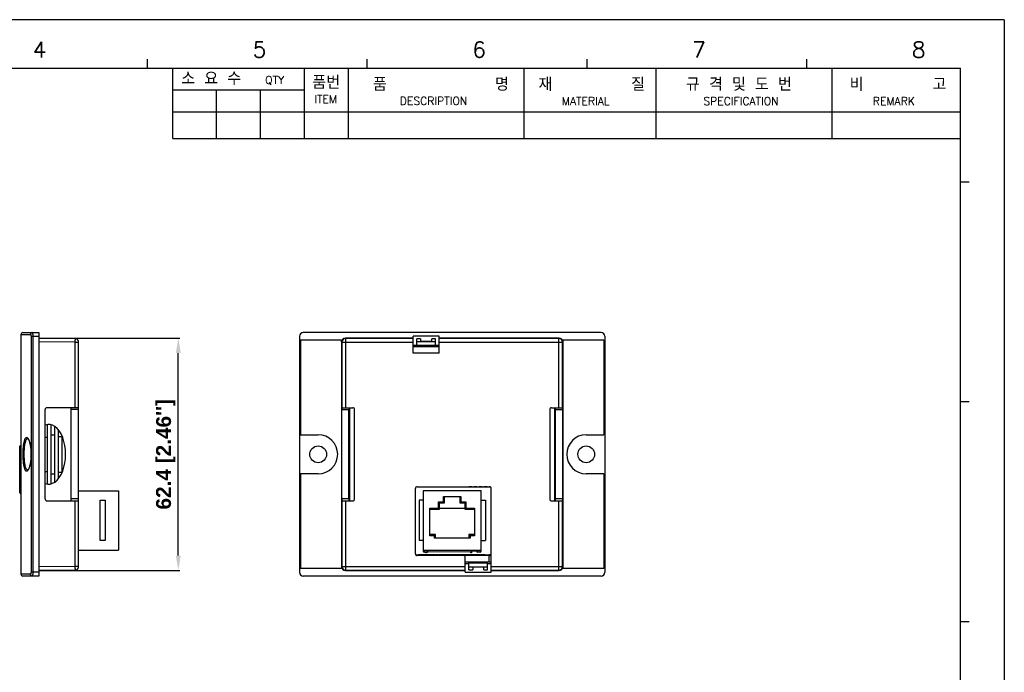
# Model space of a CAD drawing. Header units: inches. Extents: x 749 to 1245, y 24 to 374.
# Tile 145 of 145: x 981 to 1245, y 199 to 374. Entities that reach past the tile are written whole.
import ezdxf

# ---------------------------------------------------------------- set-up
doc = ezdxf.new("R2010")
doc.units = ezdxf.units.IN
doc.header["$LTSCALE"] = 5
doc.header["$MEASUREMENT"] = 0
doc.header["$PDMODE"] = 3
doc.header["$PDSIZE"] = 0.3125
doc.layers.get('0').update_dxf_attribs({"linetype": 'CONTINUOUS'})
doc.layers.get('Defpoints').update_dxf_attribs({"linetype": 'CONTINUOUS'})
doc.layers.add('AM_0', color=7, linetype='CONTINUOUS', lineweight=30)
doc.layers.add('AM_5_Dimension', color=6, linetype='CONTINUOUS', lineweight=15)
doc.styles.add('AR', font='arialbd.ttf')
doc.styles.add('WHGTXT', font='simplex', dxfattribs={"bigfont": 'whgtxt'})
doc.dimstyles.new("B's_st.$0", dxfattribs={"dimtxt": 2.5, "dimasz": 2.5, "dimexe": 1, "dimexo": 0.5, "dimgap": 0.9, "dimtad": 1, "dimzin": 9, "dimdsep": 46, "dimtxsty": 'WHGTXT', "dimcen": 0, "dimclrd": 256, "dimclre": 256, "dimclrt": 256, "dimadec": 1, "dimazin": 2, "dimtp": 0.01, "dimtm": 0.01, "dimtfac": 1, "dimtmove": 0, "dimatfit": 3, "dimfxl": 1, "dimtolj": 1, "dimarcsym": 0})

# ---------------------------------------------------------------- blocks, each defined once
blk = doc.blocks.new('*D5')
at = {"layer": 'AM_5_Dimension', "linetype": 'ByBlock', "lineweight": -2, "transparency": 16777216}
for p, q in [((986, 288.7), (1023.67, 288.7)), ((1023.27, 230.3), (1023.27, 284.7)), ((986, 226.3), (1023.67, 226.3))]:
    blk.add_line(p, q, dxfattribs=at)
at = {"layer": 'AM_5_Dimension', "transparency": 16777216}
for points in [[(1022.6, 284.7), (1023.94, 284.7), (1023.27, 288.7)], [(1022.6, 230.3), (1023.94, 230.3), (1023.27, 226.3)]]:
    blk.add_solid(points, dxfattribs=at)
at = {"layer": 'Defpoints', "color": 0, "transparency": 16777216}
for p in [(985.8, 288.7), (1023.27, 288.7), (985.8, 226.3)]:
    blk.add_point(p, dxfattribs=at)
at = {"layer": 'AM_5_Dimension', "transparency": 16777216, "insert": (1019.9, 257.5), "char_height": 4, "attachment_point": 5, "rotation": 90, "style": 'AR'}
blk.add_mtext("\\A1;62.4 [2.46'']", dxfattribs=at)
blk = doc.blocks.new('A$C759C226F')
at = {"linetype": 'Continuous'}
blk.add_line((334.43, 236.49), (0, 236.49), dxfattribs=at)
for p, q in [((334.43, 236.49), (334.43, 0)), ((334.43, 236.49), (334.43, 0)), ((179.16, 229.32), (179.16, 227.73)), ((218.97, 229.32), (218.97, 227.73)), ((258.79, 229.32), (258.79, 227.73)), ((298.6, 229.32), (298.6, 227.73)), ((19.91, 227.73), (326.47, 227.73)), ((183.78, 214.99), (183.78, 227.73)), ((207.67, 214.99), (207.67, 227.73)), ((215.63, 214.99), (215.63, 227.73)), ((247.48, 214.99), (247.48, 227.73)), ((271.37, 214.99), (271.37, 227.73)), ((303.22, 214.99), (303.22, 227.73)), ((326.47, 7.96), (326.47, 227.73)), ((183.78, 223.75), (207.67, 223.75)), ((191.74, 214.99), (191.74, 223.75)), ((199.7, 214.99), (199.7, 223.75)), ((183.78, 219.77), (326.47, 219.77)), ((183.78, 214.99), (326.47, 214.99)), ((328.06, 207.03), (326.47, 207.03)), ((328.06, 167.22), (326.47, 167.22)), ((328.06, 127.4), (326.47, 127.4))]:
    blk.add_line(p, q)
at = {"style": 'WHGTXT'}
for s, height, p in [('4', 2.87, (158.45, 229.63)), ('5', 2.87, (198.27, 229.63)), ('6', 2.87, (238.08, 229.63)), ('7', 2.87, (277.89, 229.63)), ('8', 2.87, (317.7, 229.63)), ('소 요 수  ', 2.389, (185.33, 224.64)), ('품번', 2.389, (209.06, 223.94)), ('QTY', 1.433, (200.54, 224.85)), ('품           명', 2.3888, (220.05, 223.59)), ('재        질 ', 2.3888, (250.05, 223.59)), ('규 격 및 도 번 ', 2.389, (276.75, 223.59)), ('비       고', 2.389, (306.42, 223.59)), ('ITEM ', 1.433, (209.44, 221.37)), ('DESCRIPTION', 1.4333, (224.93, 221.06)), ('MATERIAL', 1.433, (254.28, 221.01)), ('SPECIFICATION', 1.4333, (279.92, 221.01)), ('REMARK', 1.433, (310.62, 221.01))]:
    blk.add_text(s, height=height, dxfattribs=at).set_placement(p)

msp = doc.modelspace()

# ---------------------------------------------------------------- linework, layer by layer
at = {"layer": 'AM_0', "color": 7, "linetype": 'Continuous'}
for p, q in [((981, 289.7), (981, 225.3)), ((981, 289.7), (983.56, 289.7)), ((981.5, 290.2), (985.8, 290.2)), ((983.7, 289.2), (983.7, 257.48)), ((983.7, 289.2), (985.8, 289.2)), ((984.18, 289.2), (984.18, 225.8)), ((985.8, 290.2), (985.8, 224.8)), ((995.51, 288.61), (985.8, 288.7)), ((1055.83, 289.2), (1055.83, 225.8)), ((1136.83, 290.2), (1056.83, 290.2)), ((1068.22, 288.61), (1068.13, 288.7)), ((1086.33, 288.7), (1068.13, 288.7)), ((1068.22, 270), (1068.22, 288.61)), ((1086.33, 288.61), (1068.22, 288.61)), ((1086.33, 284.7), (1086.33, 289.2)), ((1093.33, 289.2), (1086.33, 289.2)), ((1087.33, 286.5), (1087.33, 288.5)), ((1088.33, 288.5), (1087.33, 288.5)), ((1088.33, 288.5), (1088.33, 287.7)), ((1091.33, 287.7), (1091.33, 288.5)), ((1092.33, 288.5), (1091.33, 288.5)), ((1092.33, 286.5), (1092.33, 288.5)), ((1093.33, 284.7), (1093.33, 289.2)), ((1125.53, 288.7), (1093.33, 288.7)), ((1125.45, 288.61), (1093.33, 288.61)), ((1125.45, 288.61), (1125.53, 288.7)), ((1125.45, 270), (1125.45, 288.61)), ((1137.83, 289.2), (1137.83, 225.8)), ((995.51, 287.61), (985.8, 287.7)), ((995.51, 287.61), (995.51, 270)), ((995.51, 287.61), (996.5, 287.61)), ((996.5, 227.38), (996.5, 287.61)), ((1056.12, 288.2), (1056.12, 262.75)), ((1067.13, 288.2), (1056.12, 288.2)), ((1067.11, 288.2), (1067.11, 226.8)), ((1067.13, 287.7), (1067.13, 288.2)), ((1067.22, 287.61), (1067.13, 287.7)), ((1067.22, 287.61), (1067.22, 270)), ((1067.22, 287.61), (1086.33, 287.61)), ((1086.33, 286.8), (1087.33, 286.8)), ((1086.33, 286.5), (1093.33, 286.5)), ((1092.33, 287.7), (1087.33, 287.7)), ((1092.33, 286.7), (1087.33, 286.7)), ((1091.33, 287.77), (1088.33, 287.77)), ((1092.33, 286.8), (1093.33, 286.8)), ((1093.33, 287.61), (1126.45, 287.61)), ((1126.45, 287.61), (1126.53, 287.7)), ((1126.45, 270), (1126.45, 287.61)), ((1126.53, 287.7), (1126.53, 288.2)), ((1137.55, 288.2), (1126.53, 288.2)), ((1126.56, 288.2), (1126.56, 226.8)), ((1137.55, 288.2), (1137.55, 262.75)), ((1093.33, 284.7), (1086.33, 284.7)), ((996.5, 270), (988, 270)), ((994.5, 245), (994.5, 270)), ((1067.15, 270), (1070.13, 270)), ((1069.33, 245), (1069.33, 270)), ((1123.53, 270), (1126.51, 270)), ((1124.33, 270), (1124.33, 245)), ((987.5, 245.5), (987.5, 269.5)), ((996.5, 269.5), (994.5, 269.5)), ((1067.15, 245.5), (1067.15, 269.5)), ((1067.15, 269.5), (1069.07, 269.5)), ((1069.07, 245.5), (1069.07, 269.5)), ((1070.63, 245.5), (1070.63, 269.5)), ((1123.03, 269.5), (1123.03, 245.5)), ((1124.59, 269.5), (1126.52, 269.5)), ((1124.59, 245.5), (1124.59, 269.5)), ((1126.52, 245.5), (1126.52, 269.5)), ((988, 265.45), (988, 249.55)), ((989, 265.45), (989, 249.55)), ((990, 265.04), (990, 249.96)), ((987.5, 262.09), (988, 262.09)), ((989, 262.7), (990, 262.7)), ((991, 264.15), (991, 250.85)), ((991, 262.26), (992, 262.26)), ((992, 262.53), (992, 252.47)), ((1056.12, 262.75), (1060.83, 262.75)), ((1132.83, 262.75), (1137.55, 262.75)), ((980.66, 259.65), (981, 259.99)), ((980.66, 247.14), (980.66, 259.65)), ((983.69, 257.61), (983.69, 257.49)), ((983.69, 257.49), (983.69, 257.38)), ((983.7, 257.5), (983.7, 257.48)), ((983.7, 257.49), (983.7, 225.8)), ((987.5, 252.91), (988, 252.91)), ((989, 252.3), (990, 252.3)), ((991, 252.74), (992, 252.74)), ((1056.12, 252.25), (1056.12, 226.8)), ((1060.83, 252.25), (1056.12, 252.25)), ((1137.55, 252.25), (1132.83, 252.25)), ((1137.55, 252.25), (1137.55, 226.8)), ((1087.43, 248.8), (1106.83, 248.8)), ((980.66, 247.14), (981, 246.79)), ((996.5, 247.73), (1007.2, 247.73)), ((1007.2, 247.73), (1007.2, 231.73)), ((1086.93, 230.8), (1086.93, 248.3)), ((1089.03, 247.73), (1089.03, 231.48)), ((1104.63, 247.73), (1089.03, 247.73)), ((1094.5, 246.13), (1099.16, 246.13)), ((1094.5, 244.74), (1094.5, 246.13)), ((1094.8, 244.44), (1094.8, 246.13)), ((1098.86, 246.13), (1098.86, 244.44)), ((1099.16, 246.13), (1099.16, 244.74)), ((1104.63, 231.48), (1104.63, 247.73)), ((1107.33, 225.8), (1107.33, 248.3)), ((988, 245), (996.5, 245)), ((996.5, 245.5), (994.5, 245.5)), ((995.51, 245), (995.51, 227.38)), ((1002.3, 234.31), (1002.3, 245.16)), ((1002.3, 245.16), (1003.6, 245.16)), ((1003.6, 245.16), (1003.6, 234.31)), ((1069.07, 245.5), (1067.15, 245.5)), ((1067.15, 245), (1070.13, 245)), ((1067.22, 245), (1067.22, 227.38)), ((1068.22, 226.38), (1068.22, 245)), ((1089.03, 245.16), (1087.93, 245.16)), ((1087.93, 245.16), (1087.93, 234.31)), ((1093.13, 244.74), (1094.5, 244.74)), ((1093.13, 243.04), (1093.13, 244.74)), ((1093.13, 244.74), (1093.43, 244.44)), ((1093.43, 244.44), (1094.8, 244.44)), ((1093.43, 242.74), (1093.43, 244.44)), ((1094.5, 244.74), (1094.8, 244.44)), ((1099.16, 244.74), (1098.86, 244.44)), ((1098.86, 244.44), (1100.23, 244.44)), ((1099.16, 244.74), (1100.53, 244.74)), ((1100.53, 244.74), (1100.23, 244.44)), ((1100.23, 244.44), (1100.23, 242.74)), ((1100.53, 244.74), (1100.53, 243.04)), ((1104.63, 245.16), (1105.73, 245.16)), ((1105.73, 245.16), (1105.73, 234.31)), ((1123.53, 245), (1126.51, 245)), ((1126.52, 245.5), (1124.59, 245.5)), ((1125.45, 226.38), (1125.45, 245)), ((1126.45, 227.38), (1126.45, 245)), ((1090.86, 243.04), (1093.13, 243.04)), ((1090.86, 235.63), (1090.86, 243.04)), ((1090.86, 242.74), (1093.43, 242.74)), ((1093.13, 243.04), (1093.43, 242.74)), ((1100.23, 242.93), (1093.43, 242.93)), ((1100.53, 243.04), (1100.23, 242.74)), ((1100.23, 242.74), (1102.8, 242.74)), ((1100.53, 243.04), (1102.8, 243.04)), ((1102.8, 243.04), (1102.8, 235.63)), ((1092.33, 235.93), (1090.86, 235.93)), ((1092.03, 235.63), (1090.86, 235.63)), ((1092.03, 235.63), (1092.33, 235.93)), ((1092.03, 234.93), (1092.03, 235.63)), ((1092.33, 234.93), (1092.33, 235.93)), ((1102.8, 235.93), (1101.33, 235.93)), ((1101.33, 235.93), (1101.33, 234.93)), ((1101.63, 235.63), (1101.33, 235.93)), ((1102.8, 235.63), (1101.63, 235.63)), ((1101.63, 235.63), (1101.63, 234.93)), ((1003.6, 234.31), (1002.3, 234.31)), ((1089.03, 234.31), (1087.93, 234.31)), ((1101.63, 234.93), (1092.03, 234.93)), ((1104.63, 234.31), (1105.73, 234.31)), ((996.5, 231.73), (1007.2, 231.73)), ((997.2, 231.73), (996.5, 231.63)), ((1087.12, 230.41), (1087.12, 230.61)), ((1087.12, 230.41), (1087.55, 230.41)), ((1099.83, 230.3), (1087.43, 230.3)), ((1087.55, 230.41), (1087.55, 230.61)), ((1087.95, 230.41), (1088.03, 230.5)), ((1092.13, 230.5), (1088.03, 230.5)), ((1089.28, 231.73), (1089.28, 231.23)), ((1090.08, 231.23), (1089.28, 231.23)), ((1090.08, 231.23), (1090.08, 231.73)), ((1090.33, 231.48), (1090.33, 231.73)), ((1092.13, 230.6), (1092.13, 230.5)), ((1092.33, 230.6), (1092.33, 230.48)), ((1092.53, 230.6), (1092.53, 230.48)), ((1092.93, 230.48), (1092.53, 230.48)), ((1092.93, 230.48), (1092.93, 230.6)), ((1093.13, 230.48), (1093.13, 230.6)), ((1093.33, 230.5), (1093.33, 230.6)), ((1104.13, 230.5), (1093.33, 230.5)), ((1106.73, 230.31), (1099.83, 230.31)), ((1103.33, 231.73), (1103.33, 231.48)), ((1103.58, 231.73), (1103.58, 231.23)), ((1104.38, 231.23), (1103.58, 231.23)), ((1104.13, 230.6), (1104.13, 230.5)), ((1104.33, 230.6), (1104.33, 230.48)), ((1104.38, 231.23), (1104.38, 231.73)), ((1104.53, 230.6), (1104.53, 230.48)), ((1104.93, 230.48), (1104.53, 230.48)), ((1104.93, 230.48), (1104.93, 230.6)), ((1105.13, 230.48), (1105.13, 230.6)), ((1105.33, 230.5), (1105.33, 230.6)), ((1105.63, 230.5), (1105.33, 230.5)), ((1105.63, 230.5), (1105.72, 230.41)), ((1106.12, 230.41), (1106.12, 230.61)), ((1106.12, 230.41), (1106.55, 230.41)), ((1106.55, 230.41), (1106.55, 230.61)), ((1106.73, 228.5), (1106.73, 230.31)), ((1106.95, 230.41), (1107.03, 230.5)), ((1107.33, 230.5), (1107.03, 230.5)), ((1100.33, 225.8), (1100.33, 229.8)), ((1107.33, 228.5), (1100.33, 228.5)), ((1100.33, 228.2), (1101.33, 228.2)), ((1101.33, 226.5), (1101.33, 228.5)), ((1106.33, 228.3), (1101.33, 228.3)), ((1106.33, 226.5), (1106.33, 228.5)), ((1106.33, 228.2), (1107.33, 228.2)), ((983.56, 225.3), (981, 225.3)), ((985.8, 224.8), (981.5, 224.8)), ((985.8, 225.8), (983.7, 225.8)), ((995.51, 227.38), (985.8, 227.3)), ((995.51, 226.38), (985.8, 226.3)), ((996.5, 227.38), (995.51, 227.38)), ((1067.13, 226.8), (1056.12, 226.8)), ((1136.83, 224.8), (1056.83, 224.8)), ((1067.22, 227.38), (1067.13, 227.3)), ((1067.13, 227.3), (1067.13, 226.8)), ((1067.22, 227.38), (1100.33, 227.38)), ((1068.22, 226.38), (1068.13, 226.3)), ((1068.13, 226.3), (1100.33, 226.3)), ((1068.22, 226.38), (1100.33, 226.38)), ((1100.33, 225.8), (1107.33, 225.8)), ((1101.33, 227.3), (1106.33, 227.3)), ((1101.33, 226.5), (1102.33, 226.5)), ((1102.33, 227.3), (1102.33, 226.5)), ((1102.33, 227.23), (1105.33, 227.23)), ((1105.33, 226.5), (1105.33, 227.3)), ((1105.33, 226.5), (1106.33, 226.5)), ((1107.33, 227.38), (1126.45, 227.38)), ((1107.33, 226.38), (1125.45, 226.38)), ((1107.33, 226.3), (1125.53, 226.3)), ((1125.45, 226.38), (1125.53, 226.3)), ((1126.45, 227.38), (1126.53, 227.3)), ((1126.53, 227.3), (1126.53, 226.8)), ((1137.55, 226.8), (1126.53, 226.8))]:
    msp.add_line(p, q, dxfattribs=at)
at = {"layer": 'AM_0', "color": 253, "linetype": 'Continuous', "true_color": 0xadadad}
for p, q in [((1089.03, 231.73), (1104.63, 231.73)), ((1090.33, 231.54), (1103.33, 231.54))]:
    msp.add_line(p, q, dxfattribs=at)
at = {"layer": 'AM_0', "color": 7, "linetype": 'Continuous'}
for points in [[(982.81, 261.75), (982.81, 261.75), (982.81, 261.75), (982.82, 261.74), (982.84, 261.73), (982.88, 261.69), (982.92, 261.64), (982.98, 261.56), (983.03, 261.46), (983.09, 261.34), (983.15, 261.2), (983.21, 261.04), (983.27, 260.85), (983.33, 260.65), (983.39, 260.42), (983.44, 260.18), (983.49, 259.92), (983.53, 259.65), (983.57, 259.37), (983.61, 259.08), (983.63, 258.79), (983.66, 258.49), (983.67, 258.19), (983.68, 257.9), (983.69, 257.61)], [(983.69, 257.38), (983.68, 257.09), (983.67, 256.8), (983.66, 256.5), (983.63, 256.2), (983.61, 255.91), (983.57, 255.62), (983.53, 255.34), (983.49, 255.07), (983.44, 254.81), (983.39, 254.57), (983.33, 254.35), (983.27, 254.14), (983.21, 253.96), (983.15, 253.79), (983.09, 253.65), (983.03, 253.53), (982.97, 253.44), (982.92, 253.36), (982.88, 253.31), (982.84, 253.27), (982.83, 253.26)]]:
    msp.add_lwpolyline(points, dxfattribs=at)
at = {"layer": 'AM_0', "color": 7, "linetype": 'Continuous', "const_width": 0.447}
for points in [[(1102.17, 248.73), (1101.27, 248.73)], [(1103.52, 248.73), (1102.62, 248.73)], [(1104.9, 248.73), (1104, 248.73)], [(1106.24, 248.73), (1105.34, 248.73)], [(1107.08, 248.73), (1106.72, 248.73)]]:
    msp.add_lwpolyline(points, dxfattribs=at)
at = {"layer": 'AM_0', "color": 253, "linetype": 'Continuous', "true_color": 0xadadad, "const_width": 0.112}
for points in [[(1086.98, 230.6), (1107.33, 230.6)], [(1089.85, 231.1), (1089.85, 231.23)], [(1101.91, 231.1), (1089.85, 231.1)], [(1102.36, 231.54), (1101.91, 231.1)]]:
    msp.add_lwpolyline(points, dxfattribs=at)
at = {"layer": 'AM_0', "color": 7, "linetype": 'Continuous'}
for centre in [(1060.83, 257.5), (1132.83, 257.5)]:
    msp.add_circle(centre, 2.25, dxfattribs=at)
at = {"layer": 'AM_0', "color": 253, "linetype": 'Continuous', "true_color": 0xadadad}
for centre in [(1089.85, 231.1), (1101.91, 231.1)]:
    msp.add_circle(centre, 0.102, dxfattribs=at)
at = {"layer": 'AM_0', "color": 7, "linetype": 'Continuous'}
for centre, radius, start, end in [((981.5, 289.7), 0.5, 90, 180), ((995.5, 287.61), 1, 0, 89.5), ((1056.83, 289.2), 1, 90, 180), ((1068.22, 287.61), 1, 90.0084, 179.9916), ((1125.45, 287.61), 1, 0.0084, 89.9916), ((1136.83, 289.2), 1, 0, 90), ((988, 269.5), 0.5, 90, 180), ((1070.13, 269.5), 0.5, 0, 90), ((1123.53, 269.5), 0.5, 90, 180), ((1060.83, 257.5), 5.25, 270, 90), ((1132.83, 257.5), 5.25, 90, 270), ((1087.43, 248.3), 0.5, 90, 180), ((1106.83, 248.3), 0.5, 0, 90), ((988, 245.5), 0.5, 180, 270), ((1070.13, 245.5), 0.5, 270, 0), ((1123.53, 245.5), 0.5, 180, 270), ((1087.43, 230.8), 0.5, 180, 270), ((1089.28, 231.48), 0.25, 180, 270), ((1090.08, 231.48), 0.25, 270, 0), ((1099.83, 229.8), 0.5, 0, 90), ((1103.58, 231.48), 0.25, 180, 270), ((1104.38, 231.48), 0.25, 270, 0), ((1106.1, 247.46), 17.05, 269.2062, 270.068), ((981.5, 225.3), 0.5, 180, 270), ((995.5, 227.38), 1, 270.5, 0), ((1056.83, 225.8), 1, 180, 270), ((1068.22, 227.38), 1, 180.0084, 269.9916), ((1125.45, 227.38), 1, 270.0083, 359.9917), ((1136.83, 225.8), 1, 270, 0)]:
    msp.add_arc(centre, radius, start, end, dxfattribs=at)
for centre, major_axis, ratio, start_param, end_param in [((1068.13, 287.7), (0.707, -0.707), 0.999924, 2.356233, 3.926953), ((1125.53, 287.7), (0.707, 0.707), 0.999924, -0.78536, 0.78536), ((1067.15, 269.5), (0, 0.5), 0.008727, 0, 1.570796), ((1069.08, 269.5), (0, 0.5), 0.008727, 0, 1.570796), ((1124.59, 269.5), (0, 0.5), 0.008727, -1.570796, 0), ((1126.51, 269.5), (0, 0.5), 0.008727, -1.570796, 0), ((988.5, 257.5), (0, 8), 0.5625, 2.917255, 6.50755), ((1067.15, 245.5), (0, 0.5), 0.008727, -4.712389, -3.141593), ((1069.08, 245.5), (0, 0.5), 0.008727, -4.712389, -3.141593), ((1124.59, 245.5), (0, 0.5), 0.008727, -3.141593, -1.570796), ((1126.51, 245.5), (0, 0.5), 0.008727, -3.141593, -1.570796), ((1088.03, 230.7), (-0.141, -0.141), 0.999695, -0.261579, 0.785246), ((1092.13, 230.5), (0.2, 0), 0.017455, 6.283185, 7.853982), ((1092.53, 230.48), (0.2, 0), 0.017455, 3.141593, 4.712389), ((1092.93, 230.48), (0.2, 0), 0.017455, -1.570796, 0), ((1093.33, 230.5), (0.2, 0), 0.017455, 1.570796, 3.141593), ((1104.13, 230.5), (0.2, 0), 0.017455, 6.283185, 7.853982), ((1104.53, 230.48), (0.2, 0), 0.017455, 3.141593, 4.712389), ((1104.93, 230.48), (0.2, 0), 0.017455, -1.570796, 0), ((1105.33, 230.5), (0.2, 0), 0.017455, 1.570796, 3.141593), ((1105.63, 230.7), (-0.141, 0.141), 0.999695, 2.356347, 3.403172), ((1106.73, 230.32), (1, 0), 0.017455, -1.570796, -0.92675), ((1107.03, 230.7), (-0.141, -0.141), 0.999695, -0.261579, 0.785246), ((1068.13, 227.3), (0.707, 0.707), 0.999924, 2.356233, 3.926953), ((1125.53, 227.3), (0.707, -0.707), 0.999924, -0.78536, 0.78536)]:
    msp.add_ellipse(centre, major_axis=major_axis, ratio=ratio, start_param=start_param, end_param=end_param, dxfattribs=at)
for points, knots in [([(984.04, 290.2), (983.98, 290.2), (983.85, 290.17), (983.69, 290.06), (983.58, 289.89), (983.56, 289.76), (983.56, 289.7)], [0, 0, 0, 0, 0.245747, 0.494007, 0.745777, 1, 1, 1, 1]), ([(983.56, 289.7), (983.58, 289.7), (983.61, 289.67), (983.64, 289.61), (983.67, 289.52), (983.69, 289.38), (983.7, 289.26), (983.7, 289.2)], [0, 0, 0, 0, 0.118319, 0.212625, 0.332507, 0.638568, 1, 1, 1, 1]), ([(984.04, 290.2), (984.05, 290.2), (984.08, 290.17), (984.1, 290.11), (984.12, 290.02), (984.15, 289.84), (984.18, 289.56), (984.18, 289.33), (984.18, 289.2)], [0, 0, 0, 0, 0.03209, 0.092629, 0.185139, 0.30767, 0.625293, 1, 1, 1, 1]), ([(995.51, 288.61), (995.51, 288.61), (995.51, 288.61), (995.51, 288.61), (995.51, 288.6), (995.51, 288.59), (995.51, 288.57), (995.51, 288.53), (995.52, 288.49), (995.52, 288.44), (995.52, 288.38), (995.52, 288.29), (995.52, 288.16), (995.51, 287.99), (995.51, 287.81), (995.51, 287.68), (995.51, 287.61)], [0, 0, 0, 0, 0.001285, 0.004932, 0.010961, 0.01936, 0.043194, 0.076268, 0.118237, 0.16867, 0.227133, 0.293051, 0.444526, 0.617359, 0.805115, 1, 1, 1, 1]), ([(981.58, 257.5), (981.58, 257.89), (981.6, 258.64), (981.67, 259.55), (981.75, 260.22), (981.82, 260.66), (981.91, 261.05), (982, 261.38), (982.11, 261.65), (982.24, 261.89), (982.41, 262.05), (982.56, 262.05), (982.65, 262.03), (982.78, 261.94), (982.91, 261.78), (982.99, 261.64), (983.03, 261.56)], [0, 0, 0, 0, 0.210635, 0.407261, 0.496365, 0.577485, 0.649543, 0.711731, 0.763581, 0.805158, 0.861894, 0.8739, 0.886398, 0.915455, 0.952853, 1, 1, 1, 1]), ([(981.88, 257.5), (981.88, 257.78), (981.89, 258.32), (981.93, 259.12), (982.01, 259.85), (982.12, 260.48), (982.25, 261.01), (982.39, 261.36), (982.52, 261.56), (982.61, 261.67), (982.71, 261.73), (982.78, 261.75), (982.82, 261.75)], [0, 0, 0, 0, 0.185395, 0.363588, 0.527775, 0.672125, 0.79211, 0.885117, 0.921561, 0.951882, 0.977306, 1, 1, 1, 1]), ([(983.03, 261.56), (983.08, 261.46), (983.18, 261.23), (983.36, 260.68), (983.53, 259.85), (983.67, 258.72), (983.7, 257.92), (983.7, 257.5)], [0, 0, 0, 0, 0.082894, 0.180969, 0.417951, 0.697441, 1, 1, 1, 1]), ([(983.01, 253.41), (982.97, 253.34), (982.9, 253.2), (982.77, 253.05), (982.63, 252.95), (982.47, 252.94), (982.34, 253.01), (982.21, 253.16), (982.1, 253.36), (982, 253.63), (981.9, 253.96), (981.82, 254.35), (981.75, 254.79), (981.67, 255.46), (981.6, 256.37), (981.58, 257.11), (981.58, 257.5)], [0, 0, 0, 0, 0.046147, 0.082687, 0.111142, 0.13526, 0.161104, 0.193797, 0.235853, 0.288121, 0.350634, 0.422915, 0.504154, 0.593277, 0.78972, 1, 1, 1, 1]), ([(982.75, 253.26), (982.68, 253.28), (982.58, 253.36), (982.47, 253.5), (982.35, 253.72), (982.22, 254.08), (982.1, 254.6), (982, 255.23), (981.93, 255.94), (981.89, 256.7), (981.88, 257.23), (981.88, 257.5)], [0, 0, 0, 0, 0.050265, 0.082907, 0.121606, 0.218084, 0.339518, 0.483202, 0.644863, 0.819199, 1, 1, 1, 1]), ([(983.7, 257.49), (983.7, 257.07), (983.67, 256.26), (983.53, 255.12), (983.35, 254.29), (983.17, 253.74), (983.07, 253.51), (983.01, 253.41)], [0, 0, 0, 0, 0.303847, 0.583953, 0.820536, 0.917992, 1, 1, 1, 1]), ([(983.7, 257.49), (983.7, 257.49), (983.69, 257.49), (983.69, 257.49), (983.69, 257.49)], [0, 0, 0, 0, 0.746538, 1, 1, 1, 1]), ([(1087.55, 230.41), (1087.57, 230.41), (1087.66, 230.41), (1087.74, 230.41), (1087.8, 230.41)], [0, 0, 0, 0, 0.269673, 1, 1, 1, 1]), ([(1087.95, 230.41), (1087.92, 230.41), (1087.86, 230.43), (1087.81, 230.46), (1087.79, 230.48)], [0, 0, 0, 0, 0.499734, 1, 1, 1, 1]), ([(1087.8, 230.41), (1087.82, 230.41), (1087.86, 230.41), (1087.9, 230.41), (1087.92, 230.41), (1087.94, 230.41), (1087.94, 230.41), (1087.95, 230.41), (1087.95, 230.41)], [0, 0, 0, 0, 0.413574, 0.72662, 0.840855, 0.924937, 0.97811, 1, 1, 1, 1]), ([(1105.72, 230.41), (1105.75, 230.41), (1105.81, 230.43), (1105.85, 230.46), (1105.87, 230.48)], [0, 0, 0, 0, 0.499734, 1, 1, 1, 1]), ([(1105.72, 230.41), (1105.72, 230.41), (1105.72, 230.41), (1105.73, 230.41), (1105.74, 230.41), (1105.77, 230.41), (1105.81, 230.41), (1105.84, 230.41), (1105.86, 230.41)], [0, 0, 0, 0, 0.021889, 0.07504, 0.159102, 0.273362, 0.586449, 1, 1, 1, 1]), ([(1106.55, 230.41), (1106.57, 230.41), (1106.66, 230.41), (1106.74, 230.41), (1106.8, 230.41)], [0, 0, 0, 0, 0.269673, 1, 1, 1, 1]), ([(1106.95, 230.41), (1106.92, 230.41), (1106.86, 230.43), (1106.81, 230.46), (1106.79, 230.48)], [0, 0, 0, 0, 0.499734, 1, 1, 1, 1]), ([(1106.8, 230.41), (1106.82, 230.41), (1106.86, 230.41), (1106.9, 230.41), (1106.92, 230.41), (1106.94, 230.41), (1106.94, 230.41), (1106.95, 230.41), (1106.95, 230.41)], [0, 0, 0, 0, 0.413574, 0.72662, 0.840855, 0.924937, 0.97811, 1, 1, 1, 1]), ([(983.7, 225.8), (983.7, 225.73), (983.69, 225.61), (983.67, 225.47), (983.64, 225.38), (983.61, 225.33), (983.58, 225.3), (983.56, 225.3)], [0, 0, 0, 0, 0.361432, 0.667493, 0.787375, 0.881681, 1, 1, 1, 1]), ([(984.04, 224.8), (983.98, 224.8), (983.85, 224.82), (983.69, 224.94), (983.58, 225.1), (983.56, 225.23), (983.56, 225.3)], [0, 0, 0, 0, 0.245747, 0.494007, 0.745777, 1, 1, 1, 1]), ([(984.18, 225.8), (984.18, 225.67), (984.18, 225.43), (984.15, 225.16), (984.12, 224.98), (984.1, 224.88), (984.08, 224.83), (984.05, 224.8), (984.04, 224.8)], [0, 0, 0, 0, 0.374707, 0.69233, 0.814861, 0.907371, 0.96791, 1, 1, 1, 1]), ([(995.51, 227.38), (995.51, 227.32), (995.51, 227.19), (995.51, 227.01), (995.52, 226.83), (995.52, 226.7), (995.52, 226.61), (995.52, 226.55), (995.52, 226.5), (995.51, 226.46), (995.51, 226.43), (995.51, 226.41), (995.51, 226.4), (995.51, 226.39), (995.51, 226.39), (995.51, 226.38), (995.51, 226.38)], [0, 0, 0, 0, 0.194899, 0.382677, 0.555508, 0.706975, 0.77289, 0.831352, 0.881782, 0.923745, 0.956817, 0.980648, 0.989043, 0.99507, 0.998716, 1, 1, 1, 1])]:
    msp.add_open_spline(points, degree=3, knots=knots, dxfattribs=at)
for points in [[(982.82, 253.25), (982.79, 253.25), (982.77, 253.25), (982.75, 253.26)], [(1087.79, 230.48), (1087.77, 230.52), (1087.75, 230.56), (1087.75, 230.6)], [(1105.87, 230.48), (1105.9, 230.52), (1105.92, 230.56), (1105.92, 230.6)], [(1106.79, 230.48), (1106.77, 230.52), (1106.75, 230.56), (1106.75, 230.6)]]:
    msp.add_open_spline(points, degree=3, dxfattribs=at)

# ---------------------------------------------------------------- block references
at = {"layer": 'AM_0', "xscale": 1.482694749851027, "yscale": 1.482694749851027, "zscale": 1.482694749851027}
msp.add_blockref('A$C759C226F', (749.26, 23.62), dxfattribs=at)

# ---------------------------------------------------------------- dimensions: what is measured, and where the dimension line sits
at = {"layer": 'AM_5_Dimension'}
dim = msp.add_linear_dim(base=(1023.27, 288.7), p1=(985.8, 226.3), p2=(985.8, 288.7), angle=90, dimstyle="B's_st.$0", override={"dimscale": 0.4, "dimtxt": 10, "dimasz": 10, "dimgap": 2, "dimdec": 1, "dimtxsty": 'AR', "dimtdec": 1, "dimarcsym": 1}, dxfattribs=at)
dim.commit()
dim.dimension.update_dxf_attribs({"geometry": '*D5', "text_midpoint": (1019.9, 257.5)})

doc.saveas('drawing.dxf')
